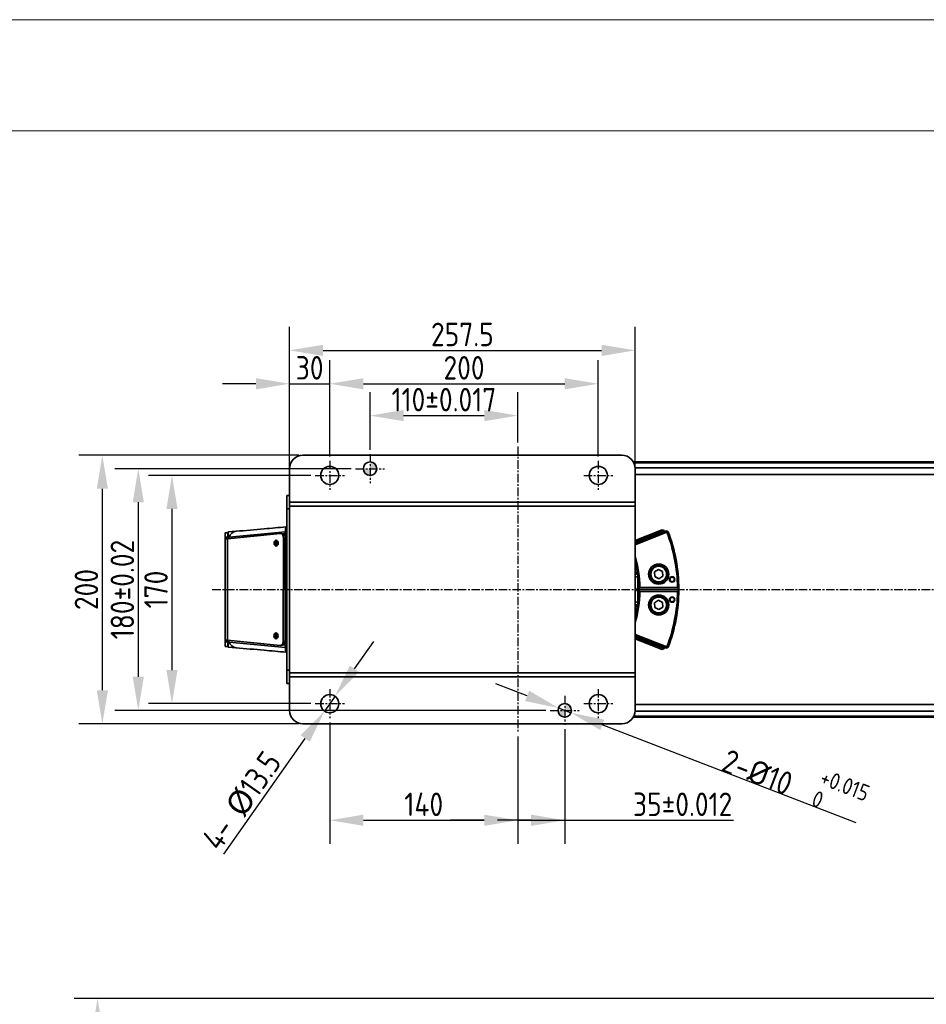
# Model space of a CAD drawing. Header units: millimetres. Extents: x 13873 to 18697, y 1443 to 6366.
# Tile 27 of 28: x 15342 to 16017, y 5633 to 6366. Entities that reach past the tile are written whole.
import ezdxf

# ---------------------------------------------------------------- set-up
doc = ezdxf.new("R2010")
doc.units = ezdxf.units.MM
doc.header["$PDSIZE"] = -1
doc.linetypes.add('CENTER', pattern=[10.16, 6.35, -1.27, 1.27, -1.27])
for name, color, linetype, lineweight in [('1轮廓实线层', 7, 'Continuous', 18), ('2细线层', 4, 'Continuous', 13), ('图框层', 7, 'Continuous', 18)]:
    doc.layers.add(name, color=color, linetype=linetype, lineweight=lineweight)
doc.styles.add('标准汉字', font='gbenor.shx', dxfattribs={"bigfont": 'gbcbig.shx'})
doc.dimstyles.new('ISO-25', dxfattribs={"dimscale": 5, "dimtxt": 3.5, "dimasz": 5, "dimexe": 3.5, "dimexo": 0.625, "dimtad": 1, "dimdec": 1, "dimdsep": 46, "dimtxsty": '标准汉字', "dimcen": 2.5, "dimclrd": 1, "dimclre": 1, "dimadec": 0, "dimazin": 0, "dimtfac": 1, "dimtdec": 1, "dimtmove": 1, "dimatfit": 3, "dimfxl": 1, "dimarcsym": 0})

# ---------------------------------------------------------------- blocks, each defined once
blk = doc.blocks.new('ZwmFrameMain_A4^_^无分区图框^_^portrait')
at = {"layer": '1轮廓实线层'}
blk.add_line((180, 287), (0, 287), dxfattribs=at)
at = {"layer": '2细线层'}
blk.add_line((185, 292), (-25, 292), dxfattribs=at)
blk = doc.blocks.new('*D45')
at = {"color": 1, "lineweight": -2, "transparency": 16777216}
for p, q in [((15559.02, 6026.72), (15437.97, 6026.72)), ((15455.47, 6001.72), (15455.47, 5881.72)), ((15559.02, 5856.72), (15437.97, 5856.72))]:
    blk.add_line(p, q, dxfattribs=at)
at = {"color": 1, "transparency": 16777216}
for points in [[(15451.31, 6001.72), (15459.64, 6001.72), (15455.47, 6026.72)], [(15451.31, 5881.72), (15459.64, 5881.72), (15455.47, 5856.72)]]:
    blk.add_solid(points, dxfattribs=at)
at = {"layer": 'Defpoints', "color": 0, "transparency": 16777216}
for p in [(15562.14, 6026.72), (15455.47, 5856.72), (15562.14, 5856.72)]:
    blk.add_point(p, dxfattribs=at)
at = {"color": 0, "transparency": 16777216, "insert": (15443.6, 5941.72), "char_height": 17.5, "attachment_point": 5, "rotation": 90, "style": '标准汉字'}
blk.add_mtext('170', dxfattribs=at)
blk = doc.blocks.new('*D46')
at = {"color": 1, "lineweight": -2, "transparency": 16777216}
for p, q in [((15573.02, 5842.72), (15573.02, 5752.39)), ((15713.02, 5832.17), (15713.02, 5752.39)), ((15598.02, 5769.89), (15688.02, 5769.89))]:
    blk.add_line(p, q, dxfattribs=at)
at = {"color": 1, "transparency": 16777216}
for points in [[(15598.02, 5774.06), (15598.02, 5765.73), (15573.02, 5769.89)], [(15688.02, 5774.06), (15688.02, 5765.73), (15713.02, 5769.89)]]:
    blk.add_solid(points, dxfattribs=at)
at = {"layer": 'Defpoints', "color": 0, "transparency": 16777216}
for p in [(15573.02, 5845.85), (15713.02, 5835.29), (15713.02, 5769.89)]:
    blk.add_point(p, dxfattribs=at)
at = {"color": 0, "transparency": 16777216, "insert": (15643.02, 5781.77), "char_height": 17.5, "attachment_point": 5, "style": '标准汉字'}
blk.add_mtext('140', dxfattribs=at)
blk = doc.blocks.new('*D47')
at = {"color": 1, "lineweight": -2, "transparency": 16777216}
for p, q in [((15748.02, 5837.72), (15748.02, 5752.39)), ((15713.02, 5832.17), (15713.02, 5752.39)), ((15688.02, 5769.89), (15663.02, 5769.89)), ((15723.02, 5769.89), (15698.02, 5769.89)), ((15713.02, 5769.89), (15748.02, 5769.89)), ((15748.02, 5769.89), (15773.02, 5769.89)), ((15773.02, 5769.89), (15873.68, 5769.89))]:
    blk.add_line(p, q, dxfattribs=at)
at = {"color": 1, "transparency": 16777216}
for points in [[(15688.02, 5774.06), (15688.02, 5765.73), (15713.02, 5769.89)], [(15723.02, 5774.06), (15723.02, 5765.73), (15748.02, 5769.89)]]:
    blk.add_solid(points, dxfattribs=at)
at = {"layer": 'Defpoints', "color": 0, "transparency": 16777216}
for p in [(15748.02, 5840.85), (15713.02, 5835.29), (15748.02, 5769.89)]:
    blk.add_point(p, dxfattribs=at)
at = {"color": 0, "transparency": 16777216, "insert": (15835.85, 5781.77), "char_height": 17.5, "attachment_point": 5, "style": '标准汉字'}
blk.add_mtext('35%%P0.012', dxfattribs=at)
blk = doc.blocks.new('*D48')
at = {"color": 1, "lineweight": -2, "transparency": 16777216}
for p, q in [((15543.02, 5854.84), (15543.02, 6137.33)), ((15800.52, 5854.84), (15800.52, 6137.33)), ((15568.02, 6119.83), (15775.52, 6119.83))]:
    blk.add_line(p, q, dxfattribs=at)
at = {"color": 1, "transparency": 16777216}
for points in [[(15568.02, 6124), (15568.02, 6115.66), (15543.02, 6119.83)], [(15775.52, 6124), (15775.52, 6115.66), (15800.52, 6119.83)]]:
    blk.add_solid(points, dxfattribs=at)
at = {"layer": 'Defpoints', "color": 0, "transparency": 16777216}
for p in [(15800.52, 6119.83), (15543.02, 5851.72), (15800.52, 5851.72)]:
    blk.add_point(p, dxfattribs=at)
at = {"color": 0, "transparency": 16777216, "insert": (15671.77, 6131.7), "char_height": 17.5, "attachment_point": 5, "style": '标准汉字'}
blk.add_mtext('257.5', dxfattribs=at)
blk = doc.blocks.new('*D49')
at = {"color": 1, "lineweight": -2, "transparency": 16777216}
for p, q in [((15549.89, 6041.72), (15386.11, 6041.72)), ((15403.61, 5866.72), (15403.61, 6016.72)), ((15549.89, 5841.72), (15386.11, 5841.72))]:
    blk.add_line(p, q, dxfattribs=at)
at = {"color": 1, "transparency": 16777216}
for points in [[(15399.44, 6016.72), (15407.78, 6016.72), (15403.61, 6041.72)], [(15399.44, 5866.72), (15407.78, 5866.72), (15403.61, 5841.72)]]:
    blk.add_solid(points, dxfattribs=at)
at = {"layer": 'Defpoints', "color": 0, "transparency": 16777216}
for p in [(15403.61, 6041.72), (15553.02, 6041.72), (15553.02, 5841.72)]:
    blk.add_point(p, dxfattribs=at)
at = {"color": 0, "transparency": 16777216, "insert": (15391.74, 5941.72), "char_height": 17.5, "attachment_point": 5, "rotation": 90, "style": '标准汉字'}
blk.add_mtext('200', dxfattribs=at)
blk = doc.blocks.new('*D50')
at = {"color": 1, "lineweight": -2, "transparency": 16777216}
for p, q in [((15589.02, 6031.72), (15412.89, 6031.72)), ((15430.39, 6006.72), (15430.39, 5876.72)), ((15734.02, 5851.72), (15412.89, 5851.72))]:
    blk.add_line(p, q, dxfattribs=at)
at = {"color": 1, "transparency": 16777216}
for points in [[(15426.22, 6006.72), (15434.55, 6006.72), (15430.39, 6031.72)], [(15426.22, 5876.72), (15434.55, 5876.72), (15430.39, 5851.72)]]:
    blk.add_solid(points, dxfattribs=at)
at = {"layer": 'Defpoints', "color": 0, "transparency": 16777216}
for p in [(15592.14, 6031.72), (15430.39, 5851.72), (15737.14, 5851.72)]:
    blk.add_point(p, dxfattribs=at)
at = {"color": 0, "transparency": 16777216, "insert": (15418.51, 5941.72), "char_height": 17.5, "attachment_point": 5, "rotation": 90, "style": '标准汉字'}
blk.add_mtext('180%%P0.02', dxfattribs=at)
blk = doc.blocks.new('*D51')
at = {"color": 1, "lineweight": -2, "transparency": 16777216}
for p, q in [((15603.02, 6045.71), (15603.02, 6088.76)), ((15713.02, 6051.27), (15713.02, 6088.76)), ((15628.02, 6071.26), (15688.02, 6071.26))]:
    blk.add_line(p, q, dxfattribs=at)
at = {"color": 1, "transparency": 16777216}
for points in [[(15628.02, 6075.43), (15628.02, 6067.1), (15603.02, 6071.26)], [(15688.02, 6075.43), (15688.02, 6067.1), (15713.02, 6071.26)]]:
    blk.add_solid(points, dxfattribs=at)
at = {"layer": 'Defpoints', "color": 0, "transparency": 16777216}
for p in [(15713.02, 6071.26), (15603.02, 6042.59), (15713.02, 6048.14)]:
    blk.add_point(p, dxfattribs=at)
at = {"color": 0, "transparency": 16777216, "insert": (15658.02, 6083.14), "char_height": 17.5, "attachment_point": 5, "style": '标准汉字'}
blk.add_mtext('110%%P0.017', dxfattribs=at)
blk = doc.blocks.new('*D52')
at = {"color": 1, "lineweight": -2, "transparency": 16777216}
for p, q in [((15543.02, 6034.84), (15543.02, 6112.46)), ((15573.02, 6040.71), (15573.02, 6112.46)), ((15518.02, 6094.96), (15493.02, 6094.96)), ((15543.02, 6094.96), (15573.02, 6094.96)), ((15598.02, 6094.96), (15623.02, 6094.96))]:
    blk.add_line(p, q, dxfattribs=at)
at = {"color": 1, "transparency": 16777216}
for points in [[(15518.02, 6099.13), (15518.02, 6090.79), (15543.02, 6094.96)], [(15598.02, 6099.13), (15598.02, 6090.79), (15573.02, 6094.96)]]:
    blk.add_solid(points, dxfattribs=at)
at = {"layer": 'Defpoints', "color": 0, "transparency": 16777216}
for p in [(15573.02, 6094.96), (15573.02, 6037.59), (15543.02, 6031.72)]:
    blk.add_point(p, dxfattribs=at)
at = {"color": 0, "transparency": 16777216, "insert": (15558.02, 6106.84), "char_height": 17.5, "attachment_point": 5, "style": '标准汉字'}
blk.add_mtext('30', dxfattribs=at)
blk = doc.blocks.new('*D53')
at = {"color": 1, "lineweight": -2, "transparency": 16777216}
for p, q in [((15573.02, 6040.71), (15573.02, 6112.46)), ((15773.02, 6040.71), (15773.02, 6112.46)), ((15598.02, 6094.96), (15748.02, 6094.96))]:
    blk.add_line(p, q, dxfattribs=at)
at = {"color": 1, "transparency": 16777216}
for points in [[(15598.02, 6099.13), (15598.02, 6090.79), (15573.02, 6094.96)], [(15748.02, 6099.13), (15748.02, 6090.79), (15773.02, 6094.96)]]:
    blk.add_solid(points, dxfattribs=at)
at = {"layer": 'Defpoints', "color": 0, "transparency": 16777216}
for p in [(15773.02, 6094.96), (15573.02, 6037.59), (15773.02, 6037.59)]:
    blk.add_point(p, dxfattribs=at)
at = {"color": 0, "transparency": 16777216, "insert": (15673.02, 6106.84), "char_height": 17.5, "attachment_point": 5, "style": '标准汉字'}
blk.add_mtext('200', dxfattribs=at)
blk = doc.blocks.new('*D54')
at = {"color": 1, "lineweight": -2, "transparency": 16777216}
for p, q in [((15591.31, 5882.67), (15605.72, 5903.1)), ((15576.91, 5862.23), (15569.13, 5851.2)), ((15494.05, 5744.72), (15554.72, 5830.77))]:
    blk.add_line(p, q, dxfattribs=at)
at = {"color": 1, "transparency": 16777216}
for points in [[(15587.91, 5885.07), (15594.72, 5880.26), (15576.91, 5862.23)], [(15551.31, 5833.17), (15558.13, 5828.37), (15569.13, 5851.2)]]:
    blk.add_solid(points, dxfattribs=at)
at = {"layer": 'Defpoints', "color": 0, "transparency": 16777216}
for p in [(15576.91, 5862.23), (15569.13, 5851.2)]:
    blk.add_point(p, dxfattribs=at)
at = {"color": 0, "transparency": 16777216, "insert": (15507.47, 5784.37), "char_height": 17.5, "attachment_point": 5, "rotation": 54.8122, "style": '标准汉字'}
blk.add_mtext('4- {\\fGulim|b0|i0|c134|p0;%%C}13.5', dxfattribs=at)
blk = doc.blocks.new('*D55')
at = {"color": 1, "lineweight": -2, "transparency": 16777216}
for p, q in [((15720.03, 5862.51), (15696.7, 5871.51)), ((15743.35, 5853.52), (15752.68, 5849.92)), ((15965.2, 5767.95), (15776.01, 5840.92))]:
    blk.add_line(p, q, dxfattribs=at)
at = {"color": 1, "transparency": 16777216}
for points in [[(15721.53, 5866.4), (15718.53, 5858.63), (15743.35, 5853.52)], [(15777.51, 5844.81), (15774.51, 5837.03), (15752.68, 5849.92)]]:
    blk.add_solid(points, dxfattribs=at)
at = {"layer": 'Defpoints', "color": 0, "transparency": 16777216}
for p in [(15743.35, 5853.52), (15752.68, 5849.92)]:
    blk.add_point(p, dxfattribs=at)
at = {"color": 0, "transparency": 16777216, "insert": (15919.95, 5801.02), "char_height": 17.5, "attachment_point": 5, "rotation": 338.90847, "style": '标准汉字'}
blk.add_mtext('2-{\\fISOCPEUR|b0|i0|c134|p34;%%C}10  {\\H0.7x;\\S+0.015^ 0;}', dxfattribs=at)
blk = doc.blocks.new('*D62')
at = {"color": 1, "lineweight": -2, "transparency": 16777216}
for p, q in [((16506.26, 5637.18), (15382.56, 5637.18)), ((15400.06, 4590.79), (15400.06, 5612.18)), ((15500.34, 4565.79), (15382.56, 4565.79))]:
    blk.add_line(p, q, dxfattribs=at)
at = {"color": 1, "transparency": 16777216}
for points in [[(15395.89, 5612.18), (15404.22, 5612.18), (15400.06, 5637.18)], [(15395.89, 4590.79), (15404.22, 4590.79), (15400.06, 4565.79)]]:
    blk.add_solid(points, dxfattribs=at)
at = {"layer": 'Defpoints', "color": 0, "transparency": 16777216}
for p in [(15400.06, 5637.18), (16509.38, 5637.18), (15503.47, 4565.79)]:
    blk.add_point(p, dxfattribs=at)
at = {"color": 0, "transparency": 16777216, "insert": (15388.18, 5101.48), "char_height": 17.5, "attachment_point": 5, "rotation": 90, "style": '标准汉字'}
blk.add_mtext('1071', dxfattribs=at)

msp = doc.modelspace()

# ---------------------------------------------------------------- hatches: boundary and pattern name
h = msp.add_hatch(color=256)
h.set_gradient(tint=1, name='CYLINDER')
h.paths.add_polyline_path([(15603.02, 6031.72), (15608.02, 6031.72, 0.414214), (15603.02, 6036.72)])
h.paths.add_polyline_path([(15603.02, 6031.72), (15598.02, 6031.72, 0.414214), (15603.02, 6026.72)])
h.paths.add_polyline_path([(15748.02, 5851.72), (15753.02, 5851.72, 0.414214), (15748.02, 5856.72)])
h.paths.add_polyline_path([(15748.02, 5846.72), (15748.02, 5851.72), (15743.02, 5851.72, 0.414214)])

# ---------------------------------------------------------------- linework, layer by layer
at = {"color": 4, "linetype": 'CENTER'}
for p, q in [((15603.02, 6042.59), (15603.02, 6020.85)), ((15713.02, 6048.14), (15713.02, 5835.29)), ((15573.02, 6037.59), (15573.02, 6015.85)), ((15773.02, 6037.59), (15773.02, 6015.85)), ((15592.14, 6031.72), (15613.89, 6031.72)), ((15562.14, 6026.72), (15583.89, 6026.72)), ((15762.14, 6026.72), (15783.89, 6026.72)), ((15485.48, 5941.72), (16690.36, 5941.72)), ((15573.02, 5867.59), (15573.02, 5845.85)), ((15773.02, 5867.59), (15773.02, 5845.85)), ((15748.02, 5862.59), (15748.02, 5840.85)), ((15562.14, 5856.72), (15583.89, 5856.72)), ((15762.14, 5856.72), (15783.89, 5856.72)), ((15737.14, 5851.72), (15758.89, 5851.72))]:
    msp.add_line(p, q, dxfattribs=at)
at = {"linetype": 'Continuous', "lineweight": 35}
for p, q in [((15790.52, 6041.72), (15553.02, 6041.72)), ((15799.18, 6036.72), (16243.02, 6036.72)), ((16243.02, 6036.14), (15799.49, 6036.14)), ((15543.02, 6031.72), (15543.02, 6006.72)), ((15800.5, 6032.37), (16243.02, 6032.37)), ((15800.52, 6006.72), (15800.52, 6031.72)), ((16243.02, 6027.43), (15800.52, 6027.43)), ((15541.02, 6011.72), (15543.02, 6011.72)), ((15541.02, 6001.72), (15541.02, 6011.72)), ((15543.02, 6006.72), (15800.52, 6006.72)), ((15543.02, 6003.72), (15543.02, 6006.72)), ((15800.52, 6006.72), (15800.52, 6003.72)), ((15543.02, 6001.72), (15541.02, 6001.72)), ((15541.02, 5881.72), (15541.02, 6001.72)), ((15800.52, 6003.72), (15543.02, 6003.72)), ((15543.02, 5879.72), (15543.02, 6003.72)), ((15800.52, 5879.72), (15800.52, 6003.72)), ((15495.13, 5981.04), (15495.13, 5984.07)), ((15495.13, 5984.07), (15497.13, 5984.07)), ((15497.13, 5984.07), (15497.13, 5980.69)), ((15497.43, 5984.6), (15503.2, 5985.1)), ((15498.07, 5980.78), (15539.92, 5984.67)), ((15800.52, 5978.33), (15820.68, 5986.28)), ((15821.97, 5985.71), (15800.52, 5977.26)), ((15800.52, 5976.18), (15823.73, 5985.33)), ((15824.1, 5984.4), (15800.52, 5975.11)), ((15821.97, 5985.71), (15820.68, 5986.28)), ((15822.34, 5984.78), (15821.97, 5985.71)), ((15824.1, 5984.4), (15823.73, 5985.33)), ((15825.03, 5984.76), (15823.73, 5985.33)), ((15824.1, 5984.4), (15825.03, 5984.76)), ((15495.13, 5902.69), (15495.13, 5981.04)), ((15495.13, 5980.69), (15495.13, 5981.04)), ((15495.13, 5980.69), (15497.13, 5980.69)), ((15536.16, 5983.36), (15496.93, 5979.51)), ((15496.93, 5979.51), (15496.93, 5903.9)), ((15497.13, 5980.77), (15497.13, 5982.19)), ((15497.13, 5980.04), (15497.13, 5980.77)), ((15497.13, 5980.77), (15497.2, 5980.52)), ((15497.2, 5980.52), (15497.26, 5980.7)), ((15497.2, 5980.52), (15497.73, 5979.54)), ((15537.87, 5983.22), (15536.47, 5983.36)), ((15539.85, 5983.41), (15537.81, 5983.22)), ((15538.35, 5903.06), (15538.45, 5980.36)), ((15539.85, 5980.22), (15538.45, 5980.36)), ((15539.74, 5900.62), (15539.85, 5983.41)), ((15539.75, 5903.21), (15539.85, 5980.22)), ((15814.93, 5954.78), (15817.83, 5956.68)), ((15815.12, 5951.32), (15814.93, 5954.78)), ((15817.83, 5956.68), (15820.92, 5955.11)), ((15820.92, 5955.11), (15821.11, 5951.65)), ((15802.18, 5954.22), (15802.52, 5954.22)), ((15802.52, 5954.22), (15802.52, 5953.18)), ((15802.52, 5953.18), (15802.52, 5951.22)), ((15802.52, 5951.22), (15802.52, 5943.22)), ((15818.21, 5949.76), (15815.12, 5951.32)), ((15821.11, 5951.65), (15818.21, 5949.76)), ((15802.52, 5940.22), (15802.52, 5932.22)), ((15833.02, 5941.72), (15803.02, 5941.72)), ((15804, 5943.22), (15832.01, 5943.22)), ((15832.01, 5940.22), (15804, 5940.22)), ((15814.93, 5931.78), (15817.83, 5933.68)), ((15817.83, 5933.68), (15820.92, 5932.11)), ((15802.52, 5929.22), (15802.18, 5929.22)), ((15802.52, 5932.22), (15802.52, 5930.26)), ((15802.52, 5930.26), (15802.52, 5929.22)), ((15815.12, 5928.32), (15814.93, 5931.78)), ((15818.21, 5926.76), (15815.12, 5928.32)), ((15821.11, 5928.65), (15818.21, 5926.76)), ((15820.92, 5932.11), (15821.11, 5928.65)), ((15496.93, 5903.9), (15536.05, 5900.06)), ((15497.13, 5902.87), (15497.13, 5903.88)), ((15497.48, 5903.84), (15497.17, 5903.07)), ((15497.26, 5902.64), (15497.17, 5903.07)), ((15538.35, 5903.06), (15539.75, 5903.21)), ((15800.52, 5908.32), (15824.1, 5899.04)), ((15823.73, 5898.1), (15800.52, 5907.25)), ((15800.52, 5906.18), (15821.97, 5897.72)), ((15820.68, 5897.16), (15800.52, 5905.1)), ((15495.13, 5902.74), (15495.13, 5902.69)), ((15497.13, 5902.74), (15495.13, 5902.74)), ((15495.13, 5899.37), (15495.13, 5902.69)), ((15497.13, 5899.37), (15495.13, 5899.37)), ((15497.13, 5902.87), (15497.13, 5901.23)), ((15497.13, 5902.74), (15497.13, 5899.37)), ((15497.43, 5898.84), (15503.2, 5898.33)), ((15539.93, 5898.67), (15498.11, 5902.56)), ((15536.35, 5900.06), (15537.75, 5900.21)), ((15538.75, 5900.71), (15539.74, 5900.62)), ((15540.06, 5898.95), (15539.93, 5898.67)), ((15820.68, 5897.16), (15821.97, 5897.72)), ((15821.97, 5897.72), (15822.34, 5898.65)), ((15824.1, 5899.04), (15823.73, 5898.1)), ((15823.73, 5898.1), (15825.03, 5898.68)), ((15824.1, 5899.04), (15825.03, 5898.68)), ((15541.02, 5881.72), (15543.02, 5881.72)), ((15541.02, 5871.72), (15541.02, 5881.72)), ((15543.02, 5879.72), (15800.52, 5879.72)), ((15543.02, 5876.72), (15543.02, 5879.72)), ((15543.02, 5876.72), (15543.02, 5851.72)), ((15543.02, 5876.72), (15800.52, 5876.72)), ((15800.52, 5879.72), (15800.52, 5876.72)), ((15800.52, 5851.72), (15800.52, 5876.72)), ((15543.02, 5871.72), (15541.02, 5871.72)), ((15800.52, 5856.01), (16243.02, 5856.01)), ((16243.02, 5846.72), (15799.18, 5846.72)), ((15799.49, 5847.3), (16243.02, 5847.3)), ((16243.02, 5851.06), (15800.5, 5851.06)), ((15553.02, 5841.72), (15790.52, 5841.72))]:
    msp.add_line(p, q, dxfattribs=at)
at = {"linetype": 'Continuous', "lineweight": 35, "flags": 128}
for points in [[(15497.26, 5980.7), (15497.71, 5980.75), (15498.07, 5980.78)], [(15531.51, 5976.22), (15531.63, 5975.37), (15531.97, 5974.66), (15532.48, 5974.18), (15533.08, 5974.02), (15533.68, 5974.18), (15534.19, 5974.66), (15534.54, 5975.37), (15534.66, 5976.22), (15534.54, 5977.06), (15534.2, 5977.77), (15533.69, 5978.25), (15533.09, 5978.42), (15532.48, 5978.25), (15531.97, 5977.77), (15531.63, 5977.06), (15531.51, 5976.22)], [(15531.42, 5907.22), (15531.54, 5908.06), (15531.88, 5908.77), (15532.39, 5909.25), (15532.99, 5909.42), (15533.59, 5909.25), (15534.1, 5908.77), (15534.44, 5908.06), (15534.56, 5907.22), (15534.44, 5906.38), (15534.1, 5905.66), (15533.59, 5905.19), (15532.99, 5905.02), (15532.39, 5905.19), (15531.88, 5905.66), (15531.54, 5906.38), (15531.42, 5907.22)], [(15498.11, 5902.56), (15497.63, 5902.61), (15497.26, 5902.64)]]:
    msp.add_lwpolyline(points, dxfattribs=at)
at = {"linetype": 'Continuous', "lineweight": 35}
for centre, radius in [((15603.02, 6031.72), 5), ((15573.02, 6026.72), 6.75), ((15773.02, 6026.72), 6.75), ((15818.02, 5953.22), 7.5), ((15818.02, 5953.22), 6.5), ((15818.02, 5953.22), 5.85), ((15828.02, 5949.22), 2), ((15828.02, 5949.22), 1.65), ((15818.02, 5930.22), 7.5), ((15818.02, 5930.22), 6.5), ((15818.02, 5930.22), 5.85), ((15828.02, 5934.22), 2), ((15828.02, 5934.22), 1.65), ((15573.02, 5856.72), 6.75), ((15773.02, 5856.72), 6.75), ((15748.02, 5851.72), 5)]:
    msp.add_circle(centre, radius, dxfattribs=at)
for centre, radius, start, end in [((15553.02, 6031.72), 10, 90, 180), ((15790.52, 6031.72), 10, 0, 90), ((15497.46, 5984.27), 0.33, 94.99999, 180), ((15504.24, 5978.66), 6.52, 99.17225, 161.05695), ((15540.58, 5987.27), 1.1, 66.42182, 95), ((15713.02, 5941.72), 119, 0.72223, 21.01852), ((15713.02, 5941.72), 120, 0.14718, 21.01852), ((15535.29, 5976.34), 2.38, 128.99595, 182.94827), ((15534.9, 5976.37), 1.6, 116.79203, 185.77363), ((15535.28, 5976.08), 2.38, 176.88495, 230.72022), ((15534.89, 5976.05), 1.6, 174.05656, 242.93732), ((15713.02, 5941.72), 91, 0.94448, 15.94237), ((15713.02, 5941.72), 90, 7.98369, 13.5362), ((15802.18, 5957.22), 3, 236.34041, 270), ((15802.11, 5956.92), 3.77, 244.89662, 276.13472), ((15812.33, 5858.95), 92.79, 96.06843, 97.31194), ((15713.02, 5941.72), 90, 0.19624, 6.04231), ((15713.02, 5941.72), 91, 344.05763, 359.05552), ((15713.02, 5941.72), 90, 353.95769, 359.80376), ((15713.02, 5941.72), 90, 0, 0.19624), ((15713.02, 5941.72), 90, 359.80376, 0), ((15713.02, 5941.72), 119, 338.98148, 359.27777), ((15713.02, 5941.72), 120, 338.98148, 359.85282), ((15713.02, 5941.72), 120, 0, 0.14718), ((15713.02, 5941.72), 120, 359.85282, 0), ((15812.33, 6024.48), 92.79, 262.68806, 263.93157), ((15802.11, 5926.51), 3.77, 83.86528, 115.10338), ((15713.02, 5941.72), 90, 346.4638, 352.01631), ((15802.18, 5926.22), 3, 90, 123.65959), ((15535.19, 5907.34), 2.38, 128.99595, 182.94827), ((15535.19, 5907.09), 2.38, 176.88495, 230.72022), ((15534.8, 5907.38), 1.6, 116.79203, 185.77363), ((15534.8, 5907.05), 1.6, 174.05656, 242.93732), ((15497.46, 5899.17), 0.33, 180, 265.00001), ((15504.22, 5904.74), 6.49, 199.60583, 260.94529), ((15540.58, 5896.17), 1.1, 265, 293.57818), ((15553.02, 5851.72), 10, 180, 270), ((15790.52, 5851.72), 10, 270, 0)]:
    msp.add_arc(centre, radius, start, end, dxfattribs=at)
for centre, major_axis, ratio, start_param, end_param in [((15501.13, 5979.08), (6, 0), 0.100255, 2.344924, 2.612206), ((15536.31, 5980.36), (0.01, 3.01), 0.713296, 4.71437, 6.35498), ((15537.71, 5980.22), (0.01, 3.01), 0.713296, 4.71437, 6.212146), ((15713.02, 6196.19), (0, 303.27), 0.543978, 3.718629, 3.725793), ((15713.02, 5687.24), (0, 303.27), 0.543978, 5.698985, 5.706149), ((15713.02, 5600.71), (0, 406.4), 0.543978, 5.709411, 5.714836), ((15713.02, 6282.73), (0, 406.4), 0.543978, 3.709942, 3.715367), ((15501.13, 5904.33), (6, 0), 0.10031, 3.631707, 3.938261), ((15537.6, 5903.21), (0.01, 3.01), 0.713096, 3.216593, 4.714369), ((15536.2, 5903.06), (0.01, 3.01), 0.713096, 3.073759, 4.714369)]:
    msp.add_ellipse(centre, major_axis=major_axis, ratio=ratio, start_param=start_param, end_param=end_param, dxfattribs=at)
for points, knots in [([(15497.13, 5984.07), (15497.13, 5984.08), (15497.13, 5984.26), (15497.13, 5984.26), (15497.13, 5984.27)], [0, 0, 0, 0, 0.082012, 1, 1, 1, 1]), ([(15497.26, 5980.7), (15497.27, 5981.34), (15497.29, 5982.6), (15497.33, 5983.75), (15497.38, 5984.47), (15497.41, 5984.55), (15497.43, 5984.6)], [0, 0, 0, 0, 0.251456, 0.500619, 0.750599, 1, 1, 1, 1]), ([(15503.2, 5985.1), (15510.16, 5985.71), (15522.59, 5986.8), (15535.02, 5987.88), (15540.48, 5988.36)], [0, 0, 0, 0, 0.560605, 1, 1, 1, 1]), ([(15540.05, 5984.47), (15540.01, 5984.36), (15539.94, 5984.14), (15539.87, 5983.78), (15539.86, 5983.53), (15539.85, 5983.41)], [0, 0, 0, 0, 0.326818, 0.658609, 1, 1, 1, 1]), ([(15539.92, 5984.67), (15539.96, 5985.27), (15540.04, 5986.45), (15540.18, 5987.55), (15540.32, 5988.23), (15540.43, 5988.32), (15540.48, 5988.36)], [0, 0, 0, 0, 0.253623, 0.503497, 0.752439, 1, 1, 1, 1]), ([(15539.92, 5984.67), (15539.94, 5984.64), (15539.97, 5984.58), (15540.02, 5984.52), (15540.04, 5984.49), (15540.05, 5984.48), (15540.05, 5984.47), (15540.05, 5984.47)], [0, 0, 0, 0, 0.499212, 0.853872, 0.953254, 0.983225, 1, 1, 1, 1]), ([(15540.05, 5984.47), (15540.22, 5984.75), (15540.49, 5985.18), (15540.87, 5985.35), (15541.02, 5985.41)], [0, 0, 0, 0, 0.63078, 1, 1, 1, 1]), ([(15495.95, 5979.39), (15495.79, 5979.38), (15495.48, 5979.37), (15495.23, 5979.74), (15495.15, 5980.23), (15495.14, 5980.59), (15495.13, 5980.69)], [0, 0, 0, 0, 0.302096, 0.605347, 0.886633, 1, 1, 1, 1]), ([(15497.34, 5979.55), (15497.28, 5979.61), (15497.14, 5979.73), (15497.13, 5979.94), (15497.13, 5980.04)], [0, 0, 0, 0, 0.49081, 1, 1, 1, 1]), ([(15802.18, 5954.22), (15802.18, 5954.22), (15802.19, 5954.19), (15802.22, 5954.1), (15802.24, 5954.03), (15802.3, 5953.85), (15802.34, 5953.74), (15802.42, 5953.48), (15802.47, 5953.34), (15802.52, 5953.18)], [0, 0, 0, 0, 0.25, 0.25, 0.5, 0.5, 0.75, 0.75, 1, 1, 1, 1]), ([(15801.26, 5941.72), (15801.44, 5941.94), (15801.65, 5942.18), (15802.07, 5942.68), (15802.29, 5942.95), (15802.52, 5943.22)], [0, 0, 0, 0, 0.5, 0.5, 1, 1, 1, 1]), ([(15802.52, 5940.22), (15802.29, 5940.49), (15802.07, 5940.75), (15801.65, 5941.25), (15801.45, 5941.49), (15801.26, 5941.72)], [0, 0, 0, 0, 0.5, 0.5, 1, 1, 1, 1]), ([(15802.52, 5930.26), (15802.47, 5930.1), (15802.42, 5929.95), (15802.34, 5929.69), (15802.3, 5929.58), (15802.24, 5929.4), (15802.22, 5929.33), (15802.19, 5929.24), (15802.18, 5929.22), (15802.18, 5929.22)], [0, 0, 0, 0, 0.25, 0.25, 0.5, 0.5, 0.75, 0.75, 1, 1, 1, 1]), ([(15495.13, 5902.74), (15495.13, 5902.99), (15495.14, 5903.49), (15495.3, 5903.93), (15495.55, 5904.08), (15495.76, 5904.05), (15495.83, 5904.05)], [0, 0, 0, 0, 0.288866, 0.578139, 0.858753, 1, 1, 1, 1]), ([(15497.13, 5903.54), (15497.12, 5903.66), (15497.12, 5903.78), (15497.21, 5903.84), (15497.21, 5903.84)], [0, 0, 0, 0, 0.967451, 1, 1, 1, 1]), ([(15497.17, 5903.07), (15497.16, 5903.03), (15497.13, 5902.96), (15497.13, 5902.9), (15497.13, 5902.87)], [0, 0, 0, 0, 0.559929, 1, 1, 1, 1]), ([(15498.11, 5902.56), (15498, 5902.85), (15497.84, 5903.24), (15497.83, 5903.69), (15497.82, 5903.81)], [0, 0, 0, 0, 0.737115, 1, 1, 1, 1]), ([(15497.13, 5899.37), (15497.13, 5899.35), (15497.13, 5899.17), (15497.13, 5899.17), (15497.13, 5899.17)], [0, 0, 0, 0, 0.066881, 1, 1, 1, 1]), ([(15497.26, 5902.64), (15497.27, 5902.02), (15497.29, 5900.79), (15497.33, 5899.67), (15497.38, 5898.96), (15497.41, 5898.88), (15497.43, 5898.84)], [0, 0, 0, 0, 0.251446, 0.500566, 0.750577, 1, 1, 1, 1]), ([(15503.2, 5898.33), (15510.16, 5897.72), (15522.58, 5896.64), (15535.01, 5895.55), (15540.48, 5895.07)], [0, 0, 0, 0, 0.56, 1, 1, 1, 1]), ([(15539.74, 5900.62), (15539.75, 5900.43), (15539.76, 5900.05), (15539.87, 5899.48), (15539.99, 5899.13), (15540.06, 5898.95)], [0, 0, 0, 0, 0.3202908, 0.6547758, 1, 1, 1, 1]), ([(15539.93, 5898.67), (15539.97, 5898.09), (15540.04, 5896.94), (15540.18, 5895.87), (15540.33, 5895.2), (15540.43, 5895.11), (15540.48, 5895.07)], [0, 0, 0, 0, 0.25358, 0.503449, 0.75239, 1, 1, 1, 1]), ([(15541.02, 5898.02), (15540.89, 5898.07), (15540.58, 5898.21), (15540.27, 5898.59), (15540.1, 5898.87), (15540.06, 5898.95)], [0, 0, 0, 0, 0.331282, 0.831926, 1, 1, 1, 1])]:
    msp.add_open_spline(points, degree=3, knots=knots, dxfattribs=at)
msp.add_open_spline([(15497.86, 5979.55), (15497.86, 5979.77), (15497.87, 5980.21), (15498, 5980.59), (15498.07, 5980.78)], degree=3, dxfattribs=at)

# ---------------------------------------------------------------- block references
at = {"layer": '图框层', "xscale": 16.575, "yscale": 16.575, "zscale": 16.575}
msp.add_blockref('ZwmFrameMain_A4^_^无分区图框^_^portrait', (14305.01, 1526.21), dxfattribs=at)

# ---------------------------------------------------------------- dimensions: what is measured, and where the dimension line sits
for base, p1, p2, picture, middle in [((15800.52, 6119.83), (15543.02, 5851.72), (15800.52, 5851.72), '*D48', (15671.77, 6131.7)), ((15573.02, 6094.96), (15543.02, 6031.72), (15573.02, 6037.59), '*D52', (15558.02, 6106.84)), ((15773.02, 6094.96), (15573.02, 6037.59), (15773.02, 6037.59), '*D53', (15673.02, 6106.84))]:
    dim = msp.add_linear_dim(base=base, p1=p1, p2=p2, dimstyle='ISO-25')
    dim.commit()
    dim.dimension.update_dxf_attribs({"geometry": picture, "text_midpoint": middle})
dim = msp.add_linear_dim(base=(15713.02, 6071.26), p1=(15603.02, 6042.59), p2=(15713.02, 6048.14), text='<>%%P0.017', dimstyle='ISO-25')
dim.commit()
dim.dimension.update_dxf_attribs({"geometry": '*D51', "text_midpoint": (15658.02, 6083.14)})
for base, p1, p2, picture, middle in [((15403.61, 6041.72), (15553.02, 5841.72), (15553.02, 6041.72), '*D49', (15391.74, 5941.72)), ((15455.47, 5856.72), (15562.14, 6026.72), (15562.14, 5856.72), '*D45', (15443.6, 5941.72))]:
    dim = msp.add_linear_dim(base=base, p1=p1, p2=p2, angle=90, dimstyle='ISO-25')
    dim.commit()
    dim.dimension.update_dxf_attribs({"geometry": picture, "text_midpoint": middle})
dim = msp.add_linear_dim(base=(15430.39, 5851.72), p1=(15592.14, 6031.72), p2=(15737.14, 5851.72), angle=90, text='<>%%P0.02', dimstyle='ISO-25')
dim.commit()
dim.dimension.update_dxf_attribs({"geometry": '*D50', "text_midpoint": (15418.51, 5941.72)})
dim = msp.add_diameter_dim_2p(p1=(15576.91, 5862.23), p2=(15569.13, 5851.2), text='4- {\\fGulim|b0|i0|c134|p0;%%C}13.5', dimstyle='ISO-25')
dim.commit()
dim.dimension.update_dxf_attribs({"geometry": '*D54', "text_midpoint": (15507.47, 5784.37)})
dim = msp.add_diameter_dim_2p(p1=(15743.35, 5853.52), p2=(15752.68, 5849.92), text='2-{\\fISOCPEUR|b0|i0|c134|p34;%%C}10  {\\H0.7x;\\S+0.015^ 0;}', dimstyle='ISO-25')
dim.commit()
dim.dimension.update_dxf_attribs({"geometry": '*D55', "text_midpoint": (15914.7, 5787.43), "dimtype": 163})
dim = msp.add_linear_dim(base=(15713.02, 5769.89), p1=(15573.02, 5845.85), p2=(15713.02, 5835.29), dimstyle='ISO-25', override={"dimtmove": 0})
dim.commit()
dim.dimension.update_dxf_attribs({"geometry": '*D46', "text_midpoint": (15643.02, 5769.89), "dimtype": 160})
dim = msp.add_linear_dim(base=(15748.02, 5769.89), p1=(15713.02, 5835.29), p2=(15748.02, 5840.85), text='<>%%P0.012', dimstyle='ISO-25', override={"dimtmove": 0})
dim.commit()
dim.dimension.update_dxf_attribs({"geometry": '*D47', "text_midpoint": (15835.85, 5769.89), "dimtype": 160})
dim = msp.add_linear_dim(base=(15400.06, 5637.18), p1=(15503.47, 4565.79), p2=(16509.38, 5637.18), angle=90, dimstyle='ISO-25', override={"dimdec": 0})
dim.commit()
dim.dimension.update_dxf_attribs({"geometry": '*D62', "text_midpoint": (15388.18, 5101.48)})

doc.saveas('drawing.dxf')
